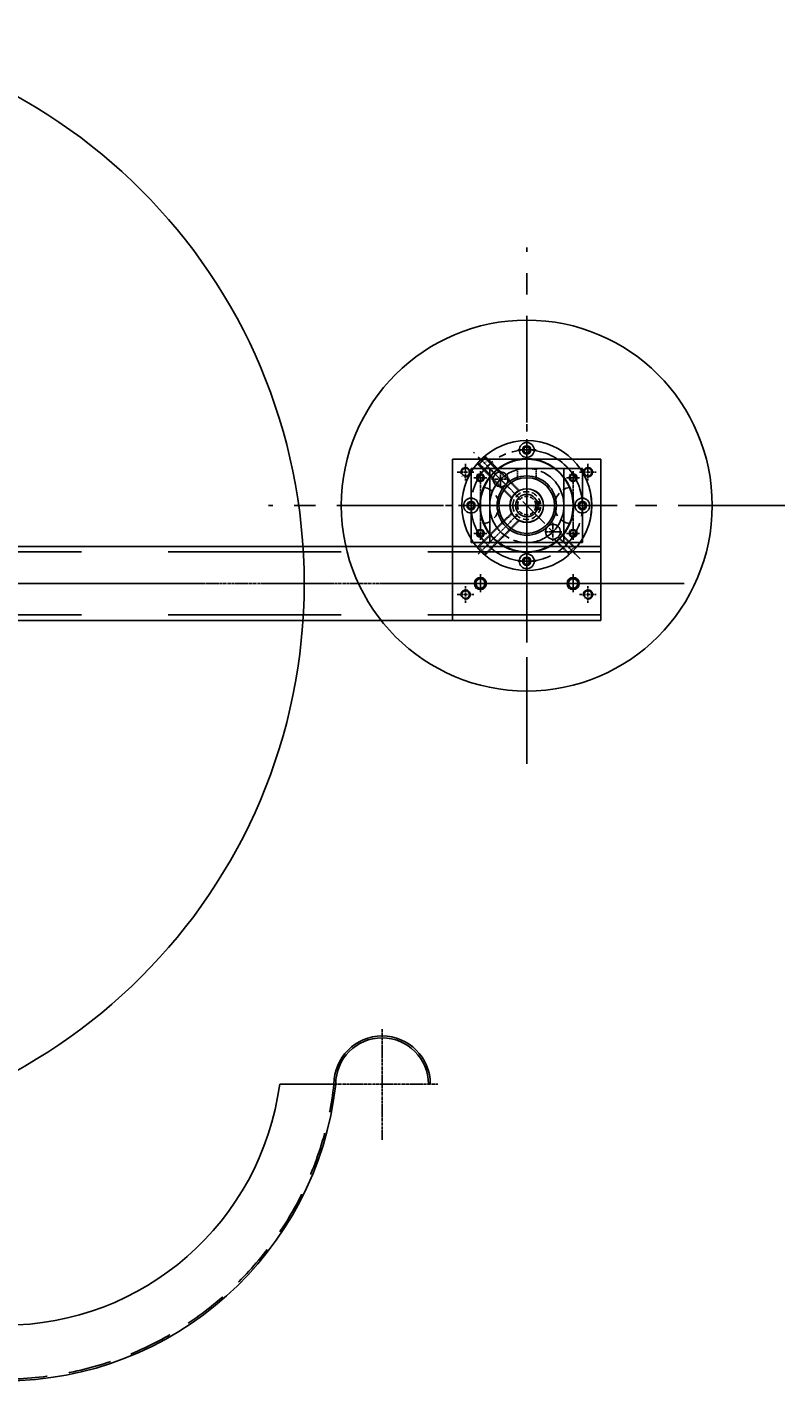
# Model space of a CAD drawing. Header units: millimetres. Extents: x -1657 to 8845, y -11980 to 3013.
# Tile 109 of 256: x 2087 to 2495, y -962 to -232. Entities that reach past the tile are written whole.
import ezdxf

# ---------------------------------------------------------------- set-up
doc = ezdxf.new("R2010")
doc.units = ezdxf.units.MM
doc.linetypes.add('CENTER', pattern=[2, 1.25, -0.25, 0.25, -0.25])
doc.linetypes.add('DASHED', pattern=[0.75, 0.5, -0.25])
for name, color, linetype in [('图层29', 13, 'Continuous'), ('图层36', 121, 'Continuous'), ('图层37', 21, 'Continuous'), ('料盘', 247, 'Continuous'), ('方管', 252, 'Continuous'), ('端子流道', 183, 'Continuous')]:
    doc.layers.add(name, color=color, linetype=linetype)

# ---------------------------------------------------------------- blocks, each defined once
blk = doc.blocks.new('6C')
at = {"color": 1, "linetype": 'CENTER'}
for p, q in [((-5, 0), (5, 0)), ((0, 5), (0, -5))]:
    blk.add_line(p, q, dxfattribs=at)
blk.add_circle((0, 0), 2.5)
at = {"color": 2, "linetype": 'Continuous'}
blk.add_arc((0, 0), 3, 73.93592, 10.95528, dxfattribs=at)
blk.add_text('M6', height=0.586).set_placement((1.96, 2.34))
blk = doc.blocks.new('4C')
at = {"color": 1, "linetype": 'CENTER', "ltscale": 1.3982}
for p, q in [((-3.5, 0), (3.5, 0)), ((0, 3.5), (0, -3.5))]:
    blk.add_line(p, q, dxfattribs=at)
blk.add_circle((0, 0), 1.65)
at = {"color": 2, "linetype": 'Continuous'}
blk.add_arc((0, 0), 2, 80.74753, 15.05083, dxfattribs=at)
blk.add_text('M4', height=0.558).set_placement((1.01, 1.61))
blk = doc.blocks.new('5C')
at = {"color": 1, "linetype": 'CENTER'}
for p, q in [((-4.5, 0), (4.5, 0)), ((0, 4.5), (0, -4.5))]:
    blk.add_line(p, q, dxfattribs=at)
blk.add_circle((0, 0), 2.1)
at = {"color": 2, "linetype": 'Continuous'}
blk.add_arc((0, 0), 2.5, 70.7735, 12.49301, dxfattribs=at)
blk.add_text('M5', height=0.54).set_placement((1.62, 1.8))
blk = doc.blocks.new('27C50')
at = {"layer": '图层29', "color": 1, "linetype": 'CENTER', "ltscale": 29}
blk.add_line((-40, -97), (-40, 12.34), dxfattribs=at)
at = {"layer": '图层29', "lineweight": -3, "ltscale": 5.5}
blk.add_line((0, 0), (-80, 0), dxfattribs=at)
at = {"layer": '图层29', "ltscale": 1.280992}
for p, q in [((-80, -87), (-80, 0)), ((0, -87), (0, 0))]:
    blk.add_line(p, q, dxfattribs=at)
at = {"layer": '图层29', "color": 1, "linetype": 'CENTER'}
for p, q in [((-40, -86), (-40, -38)), ((-16, -62), (-64, -62))]:
    blk.add_line(p, q, dxfattribs=at)
at = {"layer": '图层29', "lineweight": -3, "ltscale": 1.375}
blk.add_line((0, -87), (-80, -87), dxfattribs=at)
at = {"layer": '图层29', "color": 4, "linetype": 'DASHED', "ltscale": 17.300275}
blk.add_circle((-40, -62), 20, dxfattribs=at)
at = {"layer": '图层29', "ltscale": 6.61157}
blk.add_circle((-40, -62), 15, dxfattribs=at)
at = {"layer": '图层29', "ltscale": 8.264463, "rotation": 90}
for p in [(-73, -14), (-7, -14), (-73, -80), (-7, -80)]:
    blk.add_blockref('5C', p, dxfattribs=at)
at = {"layer": '图层29', "ltscale": 0.826446, "rotation": 90}
for p in [(-65, -20), (-15, -20)]:
    blk.add_blockref('6C', p, dxfattribs=at)
at = {"layer": '图层29', "ltscale": 6.61157, "rotation": 180}
for p in [(-65, -47), (-15, -47), (-65, -77), (-15, -77)]:
    blk.add_blockref('4C', p, dxfattribs=at)
blk = doc.blocks.new('27E81')
at = {"layer": '图层36', "color": 1, "linetype": 'CENTER', "ltscale": 15.338843}
blk.add_line((-25, -8.88), (-25, 43.92), dxfattribs=at)
at = {"layer": '图层36', "ltscale": 1.033058}
for p, q in [((-55, 37.52), (5, 37.52)), ((-55, -2.48), (-55, 37.52)), ((-45, -2.48), (-45, 37.52)), ((-5, -2.48), (-5, 37.52)), ((5, -2.48), (5, 37.52)), ((-55, -2.48), (5, -2.48))]:
    blk.add_line(p, q, dxfattribs=at)
at = {"layer": '图层36', "color": 4, "linetype": 'DASHED', "ltscale": 1.613737}
for p, q in [((-30, 37.52), (-30, 31.66)), ((-20, 37.52), (-20, 31.66))]:
    blk.add_line(p, q, dxfattribs=at)
at = {"layer": '图层36', "color": 1, "linetype": 'CENTER'}
for p, q in [((-52.52, 32.52), (-47.48, 32.52)), ((-50, 30), (-50, 35.04)), ((-2.52, 32.52), (2.52, 32.52)), ((0, 30), (0, 35.04)), ((-52.52, 2.52), (-47.48, 2.52)), ((-50, 0), (-50, 5.04)), ((-2.52, 2.52), (2.52, 2.52)), ((0, 0), (0, 5.04))]:
    blk.add_line(p, q, dxfattribs=at)
at = {"layer": '图层36', "color": 1, "linetype": 'CENTER', "ltscale": 19.173554}
blk.add_line((-63, 17.52), (13, 17.52), dxfattribs=at)
at = {"layer": '图层36', "ltscale": 1.033058}
for centre, radius in [((-50, 32.52), 2.1), ((-25, 17.52), 16), ((-25, 17.52), 15), ((0, 32.52), 2.1), ((-50, 2.52), 2.1), ((0, 2.52), 2.1)]:
    blk.add_circle(centre, radius, dxfattribs=at)
blk = doc.blocks.new('8578B')
at = {"layer": '图层37', "color": 1, "linetype": 'CENTER'}
blk.add_line((0, 0), (0, -6.11), dxfattribs=at)
at = {"layer": '图层37', "color": 4, "linetype": 'DASHED'}
for p, q in [((-1.65, -3), (-2.29, -2.36)), ((-2, -2.65), (-2, -4.92)), ((1.65, -3), (-1.65, -3)), ((-1.65, -3), (-1.65, -4.78)), ((1.65, -3), (2.29, -2.36)), ((1.65, -3), (1.65, -4.78)), ((2, -2.65), (2, -4.92))]:
    blk.add_line(p, q, dxfattribs=at)
at = {"layer": '图层37'}
blk.add_text('M4', height=0.814, dxfattribs=at).set_placement((-0.96, -6.02))
blk = doc.blocks.new('280B7')
at = {"layer": '图层37', "color": 1, "linetype": 'CENTER'}
for p, q in [((-10.8, -10.8), (-10.8, 10.8)), ((0, 0), (-21.6, 0))]:
    blk.add_line(p, q, dxfattribs=at)
at = {"layer": '图层37', "ltscale": 6.198347}
for radius in [9, 6]:
    blk.add_circle((-10.8, 0), radius, dxfattribs=at)
at = {"layer": '图层37', "color": 4, "linetype": 'DASHED', "ltscale": 6.487603}
blk.add_circle((-10.8, 0), 7.5, dxfattribs=at)
at = {"layer": '图层37', "color": 4, "linetype": 'DASHED', "ltscale": 4.325069}
blk.add_circle((-10.8, 0), 5, dxfattribs=at)
at = {"layer": '图层37', "ltscale": 2.066116, "rotation": 90}
blk.add_blockref('8578B', (-20.3, 0), dxfattribs=at)
blk = doc.blocks.new('8D208')
at = {"layer": '图层37', "color": 1, "linetype": 'CENTER'}
blk.add_line((0.35, -3.89), (-21.02, 17.49), dxfattribs=at)
at = {"layer": '图层37', "color": 4, "linetype": 'DASHED'}
for p, q in [((0, 0), (-17.93, 17.93)), ((0.71, 0), (-17.69, 18.4)), ((-3.54, -4.24), (-21.93, 14.15)), ((-3.54, -3.54), (-21.46, 14.39)), ((-3.54, -3.54), (0, 0)), ((0, 0), (1.41, 0)), ((-3.54, -3.54), (-3.54, -4.95))]:
    blk.add_line(p, q, dxfattribs=at)
at = {"layer": '图层37'}
blk.add_text('M6', height=0.461, rotation=225, dxfattribs=at).set_placement((-2.35, 1.1))
blk = doc.blocks.new('86714')
at = {"layer": '图层37', "color": 4, "linetype": 'DASHED'}
for p, q in [((-2.97, 3.54), (-10.94, -4.44)), ((-2.97, 2.97), (-10.46, -4.52)), ((0, 0), (-7.49, -7.49)), ((0.57, 0), (-7.41, -7.97)), ((-2.97, 2.97), (-2.97, 4.21)), ((0, 0), (-2.97, 2.97)), ((0, 0), (1.24, 0))]:
    blk.add_line(p, q, dxfattribs=at)
at = {"layer": '图层37', "color": 1, "linetype": 'CENTER'}
blk.add_line((0.64, 3.61), (-8.56, -5.59), dxfattribs=at)
at = {"layer": '图层37'}
blk.add_text('M5', height=1.031, rotation=315, dxfattribs=at).set_placement((-4.07, 1.01))
blk = doc.blocks.new('866FE')
at = {"layer": '图层37', "color": 1, "linetype": 'CENTER'}
blk.add_line((-3.61, -0.64), (5.59, 8.56), dxfattribs=at)
at = {"layer": '图层37', "color": 4, "linetype": 'DASHED'}
for p, q in [((-3.54, 2.97), (4.44, 10.94)), ((-2.97, 2.97), (4.52, 10.46)), ((0, 0), (7.49, 7.49)), ((0, -0.57), (7.97, 7.41)), ((-2.97, 2.97), (-4.21, 2.97)), ((0, 0), (-2.97, 2.97)), ((0, 0), (0, -1.24))]:
    blk.add_line(p, q, dxfattribs=at)
at = {"layer": '图层37', "text_generation_flag": 4}
blk.add_text('M5', height=1.031, rotation=315, dxfattribs=at).set_placement((-1.01, 4.07))
blk = doc.blocks.new('28284')
at = {"layer": '图层37', "color": 1, "linetype": 'CENTER', "ltscale": 16.105785}
for p, q in [((28.71, -20.01), (28.71, 77.43)), ((-20.01, 28.71), (77.43, 28.71))]:
    blk.add_line(p, q, dxfattribs=at)
at = {"layer": '图层37', "color": 1, "linetype": 'CENTER', "ltscale": 13.421488}
blk.add_line((0, 0), (57.42, 57.42), dxfattribs=at)
at = {"layer": '图层37', "color": 1, "linetype": 'CENTER'}
for p, q in [((42.85, 38.05), (42.85, 47.65)), ((38.05, 42.85), (47.65, 42.85)), ((-8.29, 28.71), (15.71, 28.71)), ((41.71, 28.71), (65.71, 28.71)), ((14.57, 9.77), (14.57, 19.37)), ((9.77, 14.57), (19.37, 14.57))]:
    blk.add_line(p, q, dxfattribs=at)
at = {"layer": '图层37', "ltscale": 10.330579}
blk.add_circle((28.71, 28.71), 35, dxfattribs=at)
at = {"layer": '图层37', "color": 1, "linetype": 'CENTER', "ltscale": 16.105785}
for radius in [30, 20]:
    blk.add_circle((28.71, 28.71), radius, dxfattribs=at)
at = {"layer": '图层37', "ltscale": 0.867769}
for centre, radius in [((28.71, 28.71), 25), ((42.85, 42.85), 4), ((14.57, 14.57), 4)]:
    blk.add_circle(centre, radius, dxfattribs=at)
at = {"layer": '图层37', "ltscale": 0.225512}
blk.add_circle((28.71, 28.71), 9.1, dxfattribs=at)
at = {"layer": '图层37', "ltscale": 14.46281}
for p in [(28.71, 58.71), (-1.29, 28.71), (58.71, 28.71), (28.71, -1.29)]:
    blk.add_blockref('4C', p, dxfattribs=at)
at = {"layer": '图层37', "ltscale": 1.652893}
for name, p in [('86714', (54.24, 51.27)), ('866FE', (6.15, 3.18))]:
    blk.add_blockref(name, p, dxfattribs=at)
at = {"layer": '图层37', "ltscale": 0.619835}
blk.add_blockref('8D208', (54.53, 6.45), dxfattribs=at)
blk = doc.blocks.new('4A')
at = {"color": 1, "linetype": 'CENTER'}
for p, q in [((-5, 0), (5, 0)), ((0, 5), (0, -5))]:
    blk.add_line(p, q, dxfattribs=at)
for radius in [4, 2.25]:
    blk.add_circle((0, 0), radius)
blk.add_text('M4', height=0.697).set_placement((-1.44, -1.08))
blk = doc.blocks.new('283A8')
at = {"layer": '图层37', "color": 1, "linetype": 'CENTER', "ltscale": 46.016529}
for p, q in [((139.2, -139.2), (139.2, 139.2)), ((0, 0), (278.4, 0))]:
    blk.add_line(p, q, dxfattribs=at)
at = {"layer": '图层37', "ltscale": 4.132231}
blk.add_circle((139.2, 0), 100, dxfattribs=at)
at = {"layer": '图层37', "color": 1, "linetype": 'CENTER', "ltscale": 46.016529}
blk.add_circle((139.2, 0), 30, dxfattribs=at)
at = {"layer": '图层37', "ltscale": 0.867769}
blk.add_circle((139.2, 0), 25.25, dxfattribs=at)
for p in [(139.2, 30), (109.2, 0), (169.2, 0), (139.2, -30)]:
    blk.add_blockref('4A', p, dxfattribs=at)
blk = doc.blocks.new('8D1D9')
at = {"layer": '图层37', "color": 4, "linetype": 'DASHED'}
for p, q in [((-3.54, 4.24), (-21.93, -14.15)), ((-3.54, 3.54), (-21.46, -14.39)), ((0, 0), (-17.93, -17.93)), ((0.71, 0), (-17.69, -18.4)), ((-3.54, 3.54), (-3.54, 4.95)), ((0, 0), (-3.54, 3.54)), ((0, 0), (1.41, 0))]:
    blk.add_line(p, q, dxfattribs=at)
at = {"layer": '图层37', "color": 1, "linetype": 'CENTER'}
blk.add_line((0.35, 3.89), (-21.04, -17.51), dxfattribs=at)
at = {"layer": '图层37'}
blk.add_text('M6', height=0.461, rotation=315, dxfattribs=at).set_placement((-4.64, 1.18))
blk = doc.blocks.new('285CF')
at = {"layer": '图层37', "color": 1, "linetype": 'CENTER', "ltscale": 16.105785}
for p, q in [((48.72, -48.72), (48.72, 48.72)), ((0, 0), (97.44, 0))]:
    blk.add_line(p, q, dxfattribs=at)
at = {"layer": '图层37', "color": 1, "linetype": 'CENTER'}
for p, q in [((23.72, -12), (23.72, 12)), ((73.72, -12), (73.72, 12)), ((11.72, 0), (35.72, 0)), ((61.72, 0), (85.72, 0))]:
    blk.add_line(p, q, dxfattribs=at)
at = {"layer": '图层37', "ltscale": 10.330579}
blk.add_circle((48.72, 0), 35, dxfattribs=at)
at = {"layer": '图层37', "color": 1, "linetype": 'CENTER', "ltscale": 16.105785}
blk.add_circle((48.72, 0), 30, dxfattribs=at)
at = {"layer": '图层37', "ltscale": 0.225512}
blk.add_circle((48.72, 0), 9.1, dxfattribs=at)
at = {"layer": '图层37', "color": 4, "linetype": 'DASHED', "ltscale": 26.166667}
for start, end in [(23.07392, 156.92608), (203.07392, 336.92608)]:
    blk.add_arc((48.72, 0), 25, start, end, dxfattribs=at)
at = {"layer": '图层37', "color": 4, "linetype": 'DASHED', "ltscale": 10.466667}
for centre, start, end in [((23.72, 0), 281.53696, 78.46304), ((73.72, 0), 101.53696, 258.46304)]:
    blk.add_arc(centre, 10, start, end, dxfattribs=at)
at = {"layer": '图层37', "ltscale": 14.46281}
for p in [(48.72, 30), (18.72, 0), (78.72, 0), (48.72, -30)]:
    blk.add_blockref('4C', p, dxfattribs=at)
at = {"layer": '图层37', "ltscale": 0.619835}
blk.add_blockref('8D1D9', (74.53, 22.27), dxfattribs=at)

msp = doc.modelspace()

# ---------------------------------------------------------------- linework, layer by layer
at = {"layer": '料盘', "color": 1, "linetype": 'CENTER'}
msp.add_line((2296.0605, -531.6622), (1576.0605, -531.6622), dxfattribs=at)
at = {"layer": '料盘', "ltscale": 12.5}
msp.add_circle((1936.0605, -531.6622), 300, dxfattribs=at)
at = {"layer": '方管', "ltscale": 150}
for p, q in [((2396.0605, -511.6622), (1836.0605, -511.6622)), ((2396.0605, -511.6622), (2396.0605, -551.6622)), ((2396.0605, -551.6622), (1836.0605, -551.6622))]:
    msp.add_line(p, q, dxfattribs=at)
at = {"layer": '方管', "color": 4, "linetype": 'DASHED', "ltscale": 186.666667}
for p, q in [((2396.0605, -514.6622), (1836.0605, -514.6622)), ((2396.0605, -548.6622), (1836.0605, -548.6622))]:
    msp.add_line(p, q, dxfattribs=at)
at = {"layer": '方管', "color": 1, "linetype": 'CENTER', "ltscale": 129.92}
msp.add_line((2440.8605, -531.6622), (1791.2605, -531.6622), dxfattribs=at)
at = {"layer": '方管', "color": 1, "linetype": 'CENTER'}
for p, q in [((2334.9605, -531.6622), (2327.1605, -531.6622)), ((2331.0605, -535.5622), (2331.0605, -527.7622)), ((2384.9605, -531.6622), (2377.1605, -531.6622)), ((2381.0605, -535.5622), (2381.0605, -527.7622))]:
    msp.add_line(p, q, dxfattribs=at)
at = {"layer": '方管', "ltscale": 2.125}
for centre in [(2331.0605, -531.6622), (2381.0605, -531.6622)]:
    msp.add_circle(centre, 3.25, dxfattribs=at)
at = {"layer": '端子流道', "color": 1, "linetype": 'CENTER'}
for p, q in [((2278.0605, -831.6622), (2278.0605, -771.6622)), ((2308.0605, -801.6622), (2248.0605, -801.6622))]:
    msp.add_line(p, q, dxfattribs=at)
at = {"layer": '端子流道', "ltscale": 5}
for p, q in [((2253.0605, -801.6622), (2222.8357, -801.6622)), ((2304.0605, -801.6622), (2303.0605, -801.6622))]:
    msp.add_line(p, q, dxfattribs=at)
for centre, radius, start, end in [((2278.0605, -801.6622), 26, 0, 180), ((2278.0605, -801.6622), 25, 0, 180), ((2074.175, -781.6622), 180, 270, 353.6206298), ((2074.175, -781.6622), 150, 270, 352.3377443)]:
    msp.add_arc(centre, radius, start, end, dxfattribs=at)
at = {"layer": '端子流道', "color": 4, "linetype": 'DASHED', "ltscale": 46.838333}
msp.add_arc((2074.175, -781.6622), 179, 270, 353.5848416, dxfattribs=at)

# ---------------------------------------------------------------- block references
at = {"layer": '图层29', "ltscale": 2.125, "xscale": -1, "rotation": 180}
msp.add_blockref('27C50', (2396.0605, -551.6622), dxfattribs=at)
at = {"layer": '图层36', "ltscale": 2.125, "xscale": -1}
msp.add_blockref('27E81', (2331.0605, -507.1822), dxfattribs=at)
at = {"layer": '图层37', "ltscale": 2.125, "xscale": -1}
for name, p in [('283A8', (2495.2605, -489.6622)), ('28284', (2384.769, -518.3707)), ('285CF', (2404.7805, -489.6622)), ('280B7', (2345.2605, -489.6622))]:
    msp.add_blockref(name, p, dxfattribs=at)

doc.saveas('drawing.dxf')
